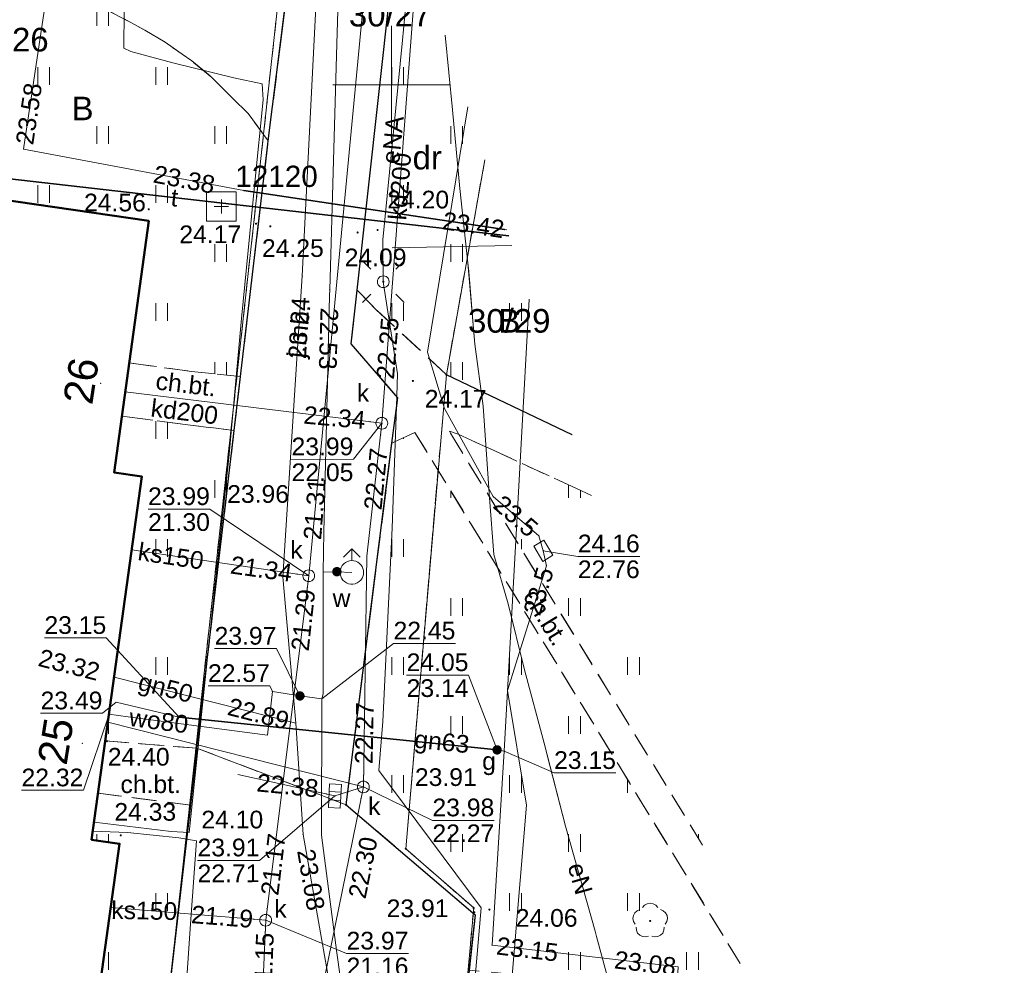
# Model space of a CAD drawing. Extents: x 7395144 to 7395446, y 6007497 to 6007827.
# Tile 61 of 62: x 7395384 to 7395426, y 6007713 to 6007753. Entities that reach past the tile are written whole.
import ezdxf
from ezdxf.enums import TextEntityAlignment as Align

# ---------------------------------------------------------------- set-up
doc = ezdxf.new("R2010")
doc.units = 0
doc.header["$PDSIZE"] = 0.75
for name, pattern in [('PRZER1-1', [2, 1, -1]), ('PRZER2-1', [3, 2, -1]), ('PRZER3-1', [4, 3, -1])]:
    doc.linetypes.add(name, pattern=pattern)
doc.layers.get('0').update_dxf_attribs({"linetype": 'CONTINUOUS', "lineweight": 13})
for name, color, linetype, lineweight in [('GEPADR', 7, 'CONTINUOUS', 18), ('GEPADR_O', 7, 'CONTINUOUS', 18), ('GEPPGD', 7, 'CONTINUOUS', 18), ('GESBZO', 7, 'CONTINUOUS', 50), ('GESDZI', 7, 'CONTINUOUS', 18), ('GESDZI_O', 7, 'CONTINUOUS', 18), ('GSLKRW', 7, 'CONTINUOUS', 25), ('GSPSSP', 7, 'CONTINUOUS', 18), ('GSPSSP_O', 7, 'CONTINUOUS', 18), ('GSPWPS', 7, 'CONTINUOUS', 13), ('GSPWPS_O', 7, 'CONTINUOUS', 13), ('GSSKOA', 7, 'PRZER3-1', 18), ('GSSKOA_O', 7, 'PRZER3-1', 18), ('GSSKOD', 7, 'PRZER2-1', 18), ('GSSKOD_O', 7, 'PRZER2-1', 18), ('GSSUTR', 7, 'PRZER2-1', 18), ('GULLOB', 7, 'CONTINUOUS', 35), ('GUPELA', 7, 'CONTINUOUS', 18), ('GUPIKP', 7, 'CONTINUOUS', 18), ('GUPPRZ', 7, 'CONTINUOUS', 18), ('GUPPRZ_O', 7, 'CONTINUOUS', 18)]:
    doc.layers.add(name, color=color, linetype=linetype, lineweight=lineweight)
for name, color, linetype, lineweight, true_color in [('GESUZY', 7, 'PRZER1-1', 18, 0x008000), ('GESUZY_O', 7, 'PRZER1-1', 18, 0x008000), ('GSPRDL', 7, 'CONTINUOUS', 18, 0x008000), ('GULEPR', 1, 'CONTINUOUS', 18, 0xff0000), ('GULEPR_O', 1, 'CONTINUOUS', 18, 0xff0000), ('GULGPR', 7, 'CONTINUOUS', 18, 0xbfbf00), ('GULGPR_O', 7, 'CONTINUOUS', 18, 0xbfbf00), ('GULKPR', 7, 'CONTINUOUS', 18, 0x803300), ('GULKPR_O', 7, 'CONTINUOUS', 18, 0x803300), ('GULTPR', 7, 'CONTINUOUS', 18, 0xff9100), ('GULTPR_O', 7, 'CONTINUOUS', 18, 0xff9100), ('GULWPR', 5, 'CONTINUOUS', 18, 0x0000ff), ('GULWPR_O', 5, 'CONTINUOUS', 18, 0x0000ff), ('GUPGZA', 7, 'CONTINUOUS', 18, 0xbfbf00), ('GUPGZA_O', 7, 'CONTINUOUS', 18, 0xbfbf00), ('GUPKKS', 7, 'CONTINUOUS', 18, 0x803300), ('GUPKSD', 7, 'CONTINUOUS', 18, 0x803300), ('GUPKSD_O', 7, 'CONTINUOUS', 18, 0x803300), ('GUPWDT', 5, 'CONTINUOUS', 18, 0x0000ff), ('GUPWZA', 5, 'CONTINUOUS', 18, 0x0000ff), ('GUPWZA_O', 5, 'CONTINUOUS', 18, 0x0000ff)]:
    doc.layers.add(name, color=color, linetype=linetype, lineweight=lineweight, true_color=true_color)
doc.styles.add('GEO-INFO', font='arial.ttf')
pattern_1 = [(90, (7390000, 6000000), (-2.5, 2.5), [0.75, -4.25]), (90, (7390000.5, 6000000), (-2.5, 2.5), [0.75, -4.25])]

# ---------------------------------------------------------------- blocks, each defined once
blk = doc.blocks.new('KOLO')
blk.add_hatch(color=0).paths.add_polyline_path([(-0.5, 0), (-0.482963, -0.12941), (-0.433013, -0.25), (-0.353553, -0.353553), (-0.25, -0.433013), (-0.12941, -0.482963), (0, -0.5), (0.12941, -0.482963), (0.25, -0.433013), (0.353553, -0.353553), (0.433013, -0.25), (0.482963, -0.12941), (0.5, 0), (0.482963, 0.12941), (0.433013, 0.25), (0.353553, 0.353553), (0.25, 0.433013), (0.12941, 0.482963), (0, 0.5), (-0.12941, 0.482963), (-0.25, 0.433013), (-0.353553, 0.353553), (-0.433013, 0.25), (-0.482963, 0.12941)])
blk = doc.blocks.new('SPDLP')
blk.add_hatch(color=0).paths.add_polyline_path([(0, -0.09), (0.027812, -0.085595), (0.052901, -0.072812), (0.072812, -0.052901), (0.085595, -0.027812), (0.09, 0), (0.085595, 0.027812), (0.072812, 0.052901), (0.052901, 0.072812), (0.027812, 0.085595), (0, 0.09), (-0.027812, 0.085595), (-0.052901, 0.072812), (-0.072812, 0.052901), (-0.085595, 0.027812), (-0.09, 0), (-0.085595, -0.027812), (-0.072812, -0.052901), (-0.052901, -0.072812), (-0.027812, -0.085595)])
at = {"color": 0}
for points in [[(-1.271938, -0.268652), (-1.40916, -0.048001), (-1.462858, 0.20623), (-1.426585, 0.463525), (-1.304695, 0.693003), (-1.11182, 0.867117), (-0.871109, 0.964971)], [(-0.648554, 1.126667), (-0.481106, 1.325358), (-0.255912, 1.454989), (0, 1.5), (0.255912, 1.454989), (0.481106, 1.325358), (0.648554, 1.126667)], [(0.871109, 0.964971), (1.11182, 0.867117), (1.304695, 0.693003), (1.426585, 0.463525), (1.462858, 0.20623), (1.40916, -0.048001), (1.271938, -0.268652)], [(-0.137547, -1.292703), (-0.389802, -1.355024), (-0.648184, -1.327532), (-0.881678, -1.213525), (-1.062258, -1.026689), (-1.168249, -0.78945), (-1.186929, -0.530282)], [(1.186929, -0.530282), (1.168249, -0.78945), (1.062258, -1.026689), (0.881678, -1.213525), (0.648184, -1.327532), (0.389802, -1.355024), (0.137547, -1.292703)]]:
    blk.add_lwpolyline(points, dxfattribs=at)
blk = doc.blocks.new('SUEO')
blk.add_hatch(color=0).paths.add_polyline_path([(-0.002174, 0.089974), (0.023762, 0.086807), (0.042561, 0.0793), (0.060131, 0.066965), (0.076266, 0.047786), (0.086234, 0.025762), (0.089972, 0.002226), (0.088646, -0.015553), (0.081114, -0.038994), (0.066834, -0.060276), (0.049699, -0.075033), (0.027576, -0.085671), (0.004027, -0.08991), (-0.019639, -0.087831), (-0.040932, -0.080154), (-0.059082, -0.067892), (-0.073734, -0.051607), (-0.08374, -0.032979), (-0.089221, -0.011817), (-0.089063, 0.012951), (-0.082571, 0.035806), (-0.069528, 0.057148), (-0.048957, 0.075519), (-0.026898, 0.085887)])
at = {"color": 0}
for points in [[(-1.767767, 1.767767), (-1.06066, 1.06066)], [(1.767767, 1.767767), (1.06066, 1.06066)], [(-1.767767, -1.767767), (-1.06066, -1.06066)], [(1.767767, -1.767767), (1.06066, -1.06066)]]:
    blk.add_lwpolyline(points, dxfattribs=at)
blk = doc.blocks.new('POINT')
at = {"color": 0}
blk.add_point((0, 0), dxfattribs=at)
blk = doc.blocks.new('OKRAG_PELNY')
at = {"color": 0}
blk.add_lwpolyline([(0, 0.5), (0.12941, 0.482963), (0.25, 0.433013), (0.353553, 0.353553), (0.433013, 0.25), (0.482963, 0.12941), (0.5, 0), (0.482963, -0.12941), (0.433013, -0.25), (0.353553, -0.353553), (0.25, -0.433013), (0.12941, -0.482963), (0, -0.5), (-0.12941, -0.482963), (-0.25, -0.433013), (-0.353553, -0.353553), (-0.433013, -0.25), (-0.482963, -0.12941), (-0.5, 0), (-0.482963, 0.12941), (-0.433013, 0.25), (-0.353553, 0.353553), (-0.25, 0.433013), (-0.12941, 0.482963)], close=True, dxfattribs=at)
blk = doc.blocks.new('SUUS02')
at = {"color": 0}
for points in [[(-0.707107, 1.292893), (0, 2), (0.707107, 1.292893)], [(0, 1), (0, 2)]]:
    blk.add_lwpolyline(points, dxfattribs=at)
blk.add_lwpolyline([(0, 1), (0.173648, 0.984808), (0.34202, 0.939693), (0.5, 0.866025), (0.642788, 0.766044), (0.766044, 0.642788), (0.866025, 0.5), (0.939693, 0.34202), (0.984808, 0.173648), (1, 0), (0.984808, -0.173648), (0.939693, -0.34202), (0.866025, -0.5), (0.75575, -0.654861), (0.618159, -0.786053), (0.458227, -0.888835), (0.281733, -0.959493), (0.095056, -0.995472), (-0.095056, -0.995472), (-0.281733, -0.959493), (-0.458227, -0.888835), (-0.618159, -0.786053), (-0.75575, -0.654861), (-0.866025, -0.5), (-0.945001, -0.327068), (-0.989821, -0.142315), (-0.998867, 0.047582), (-0.971812, 0.235759), (-0.909632, 0.415415), (-0.814576, 0.580057), (-0.690079, 0.723734), (-0.540641, 0.841254), (-0.371662, 0.928368), (-0.189251, 0.981929)], close=True, dxfattribs=at)
blk = doc.blocks.new('SUUS05')
at = {"color": 0}
blk.add_lwpolyline([(0.5, -0.25), (-0.5, -0.25), (-0.5, 0.25), (0.5, 0.25)], close=True, dxfattribs=at)
for points in [[(-0.175, -0.25), (-0.175, 0.25)], [(0.175, -0.25), (0.175, 0.25)]]:
    blk.add_lwpolyline(points, dxfattribs=at)
blk = doc.blocks.new('PROSTOKAT1_5-1_PELNY')
at = {"color": 0}
blk.add_lwpolyline([(0.75, -0.5), (-0.75, -0.5), (-0.75, 0.5), (0.75, 0.5)], close=True, dxfattribs=at)
blk = doc.blocks.new('EPPGN')
blk.add_hatch(color=0).paths.add_polyline_path([(0, -0.09), (0.027812, -0.085595), (0.052901, -0.072812), (0.072812, -0.052901), (0.085595, -0.027812), (0.09, 0), (0.085595, 0.027812), (0.072812, 0.052901), (0.052901, 0.072812), (0.027812, 0.085595), (0, 0.09), (-0.027812, 0.085595), (-0.052901, 0.072812), (-0.072812, 0.052901), (-0.085595, 0.027812), (-0.09, 0), (-0.085595, -0.027812), (-0.072812, -0.052901), (-0.052901, -0.072812), (-0.027812, -0.085595)])
blk = doc.blocks.new('GSPSSP')
at = {"color": 0}
blk.add_lwpolyline([(1.25, 1.25), (1.25, -1.25), (-1.25, -1.25), (-1.25, 1.25)], close=True, dxfattribs=at)
for points in [[(0.6, 0), (-0.6, 0)], [(0, 0.6), (0, -0.6)]]:
    blk.add_lwpolyline(points, dxfattribs=at)

msp = doc.modelspace()

# ---------------------------------------------------------------- hatches: boundary and pattern name
at = {"layer": 'GSSUTR', "linetype": 'Continuous', "lineweight": 18}
h = msp.add_hatch(dxfattribs=at)
h.set_pattern_fill('PTTU04', scale=0.5, style=0)
h.set_pattern_definition(pattern_1)
h.paths.add_polyline_path([(7395400.383, 6007758.027), (7395398.533, 6007741.307), (7395399.348, 6007740.473), (7395402.32, 6007737.72), (7395407.652, 6007735.174)], flags=0)
h = msp.add_hatch(dxfattribs=at)
h.set_pattern_fill('PTTU04', scale=0.5, style=0)
h.set_pattern_definition(pattern_1)
h.paths.add_polyline_path([(7395393.924, 6007748.788), (7395393.258, 6007749.444), (7395392.378, 6007750.32), (7395391.535, 6007751.015), (7395390.394, 6007751.807), (7395389.54, 6007752.324), (7395387.945, 6007753.173), (7395387.016, 6007753.721), (7395385.063, 6007754.644), (7395384.351, 6007754.898), (7395384.2, 6007754.942), (7395384.047, 6007754.968), (7395383.904, 6007754.979), (7395383.669, 6007754.972), (7395383.216, 6007754.891), (7395382.763, 6007754.754), (7395382.389, 6007754.615), (7395382.029, 6007754.449), (7395381.633, 6007754.224), (7395381.258, 6007753.969), (7395380.774, 6007753.596), (7395378.688, 6007751.426), (7395377.55, 6007750.08), (7395376.395, 6007748.838), (7395373.868, 6007746.19), (7395372.659, 6007744.901), (7395372.453, 6007744.497), (7395372.377, 6007744.336), (7395372.273, 6007744.114), (7395372.066, 6007743.611), (7395371.634, 6007742.251), (7395370.831, 6007739.864), (7395370.074, 6007737.78), (7395369.312, 6007735.238), (7395368.484, 6007732.497), (7395367.75, 6007729.649), (7395367.107, 6007726.996), (7395366.674, 6007724.813), (7395366.35, 6007723.462), (7395366, 6007721.348), (7395365.779, 6007720.017), (7395365.566, 6007718.072), (7395365.528, 6007716.904), (7395365.524, 6007716.779), (7395365.408, 6007715.438), (7395365.417, 6007714.114), (7395365.424, 6007712.384), (7395365.531, 6007710.647), (7395365.65, 6007709.442), (7395365.758, 6007708.444), (7395366.147, 6007706.355), (7395366.532, 6007704.955), (7395366.769, 6007703.971), (7395366.97, 6007703.195), (7395367.683, 6007701.512), (7395368.429, 6007700.077), (7395369.048, 6007699.158), (7395370.133, 6007697.887), (7395371.62, 6007696.495), (7395373.14, 6007695.278), (7395374.367, 6007694.33), (7395375.806, 6007693.551), (7395377.777, 6007692.72), (7395379.456, 6007692.159), (7395384.208, 6007691.504), (7395389.4, 6007690.78), (7395390.84, 6007703.56), (7395389.66, 6007703.69), (7395389.69, 6007703.98), (7395386.633, 6007704.642), (7395386.31, 6007702.32), (7395387.5, 6007702.16), (7395386.65, 6007695.89), (7395383.04, 6007696.39), (7395382.63, 6007693.98), (7395378.72, 6007694.5), (7395379.35, 6007698.04), (7395373.97, 6007698.93), (7395374.7, 6007704.02), (7395375.88, 6007703.86), (7395376.17, 6007705.84), (7395374.98, 6007706.01), (7395375.67, 6007710.87), (7395374.48, 6007711.04), (7395375.66, 6007719.57), (7395376.85, 6007719.41), (7395377.14, 6007721.53), (7395375.96, 6007721.7), (7395376.62, 6007726.51), (7395375.43, 6007726.68), (7395376.61, 6007735.21), (7395377.79, 6007735.04), (7395378.06, 6007737.12), (7395376.9, 6007737.27), (7395377.56, 6007742.1), (7395376.37, 6007742.26), (7395376.86, 6007746.1), (7395389.7, 6007744.24), (7395388.876, 6007738.22), (7395391.519, 6007737.858), (7395393.592, 6007737.641), (7395394.749, 6007747.484), (7395394.768, 6007747.633)], flags=0)
h = msp.add_hatch(dxfattribs=at)
h.set_pattern_fill('PTTU04', scale=0.5, style=0)
h.set_pattern_definition(pattern_1)
h.paths.add_polyline_path([(7395391.365, 6007735.6), (7395388.567, 6007735.961), (7395388.24, 6007733.57), (7395389.41, 6007733.4), (7395387.86, 6007722.2), (7395391.74, 6007721.89), (7395393.322, 6007735.348)], flags=0)
h = msp.add_hatch(dxfattribs=at)
h.set_pattern_fill('PTTU04', scale=0.5, style=0)
h.set_pattern_definition(pattern_1)
h.paths.add_polyline_path([(7395414.781, 6007712.761), (7395400.989, 6007735.269), (7395400.127, 6007734.873), (7395400.013, 6007734.813), (7395398.07, 6007719.49), (7395403.54, 6007714.83), (7395403.28, 6007712.49), (7395411.18, 6007711.71), (7395410.27, 6007701.73), (7395402.28, 6007702.49), (7395402.01, 6007699.62), (7395397.09, 6007700.06), (7395397.36, 6007702.97), (7395394.31, 6007703.19), (7395393.94, 6007699.77), (7395398.78, 6007696.73), (7395402.39, 6007695.13), (7395408.34, 6007693.8), (7395415.831, 6007693.788), (7395415.908, 6007693.808), (7395418.955, 6007693.723), (7395420.84, 6007693.713)], flags=0)
h = msp.add_hatch(dxfattribs=at)
h.set_pattern_fill('PTTU04', scale=0.5, style=0)
h.set_pattern_definition(pattern_1)
h.paths.add_polyline_path([(7395408.471, 6007732.598), (7395407.803, 6007732.914), (7395404.4, 6007734.474), (7395402.822, 6007735.194), (7395402.459, 6007735.332), (7395402.495, 6007735.237), (7395413.183, 6007717.785)], flags=0)
h = msp.add_hatch(dxfattribs=at)
h.set_pattern_fill('PTTU04', scale=0.5, style=0)
h.set_pattern_definition(pattern_1)
h.paths.add_polyline_path([(7395387.553, 6007719.98), (7395387.28, 6007718.01), (7395388.47, 6007717.84), (7395386.942, 6007706.864), (7395389.96, 6007706.32), (7395391.47, 6007719.48)], flags=0)

# ---------------------------------------------------------------- linework, layer by layer
at = {"color": 7, "linetype": 'Continuous', "lineweight": 13, "elevation": 100, "flags": 128}
for points in [[(7395400, 6007747.5), (7395400, 6007752.5)], [(7395397.5, 6007750), (7395402.5, 6007750)]]:
    msp.add_lwpolyline(points, dxfattribs=at)
at = {"layer": 'GESBZO', "color": 7, "linetype": 'Continuous', "lineweight": 50, "elevation": 10.18}
msp.add_lwpolyline([(7395376.86, 6007746.1), (7395389.7, 6007744.24), (7395388.24, 6007733.57), (7395389.41, 6007733.4), (7395387.28, 6007718.01), (7395388.47, 6007717.84), (7395386.31, 6007702.32), (7395387.5, 6007702.16), (7395386.65, 6007695.89), (7395383.04, 6007696.39)], dxfattribs=at)
at = {"layer": 'GESDZI', "color": 7, "linetype": 'Continuous', "lineweight": 18, "elevation": 10.22}
for points in [[(7395396.617, 6007766.53), (7395387.93, 6007687.6)], [(7395403.948, 6007746.819), (7395402.32, 6007737.72), (7395400.6, 6007717.63), (7395403.48, 6007715.12), (7395402.34, 6007702.67), (7395399.22, 6007692.51), (7395392.07, 6007693.43), (7395391.55, 6007686.44), (7395387.93, 6007687.6), (7395396.617, 6007766.53)], [(7395407.652, 6007735.174), (7395402.32, 6007737.72), (7395403.948, 6007746.819)], [(7395407.82, 6007677.82), (7395398.89, 6007662.88), (7395398.27, 6007685.14), (7395399.22, 6007692.51), (7395402.34, 6007702.67), (7395403.48, 6007715.12), (7395400.6, 6007717.63), (7395402.32, 6007737.72), (7395407.652, 6007735.174)]]:
    msp.add_lwpolyline(points, dxfattribs=at)
at = {"layer": 'GESUZY', "color": 96, "linetype": 'PRZER1-1', "lineweight": 18, "ltscale": 0.5, "true_color": 0x008000, "elevation": 10.08}
for points in [[(7395396.617, 6007766.53), (7395387.93, 6007687.6), (7395380.12, 6007687.98)], [(7395403.948, 6007746.819), (7395402.32, 6007737.72), (7395400.6, 6007717.63), (7395403.48, 6007715.12), (7395402.34, 6007702.67), (7395399.22, 6007692.51), (7395392.07, 6007693.43), (7395391.55, 6007686.44), (7395387.93, 6007687.6), (7395396.617, 6007766.53)], [(7395407.652, 6007735.174), (7395402.32, 6007737.72), (7395403.948, 6007746.819)], [(7395398.89, 6007662.88), (7395398.27, 6007685.14), (7395399.22, 6007692.51), (7395402.34, 6007702.67), (7395403.48, 6007715.12), (7395400.6, 6007717.63), (7395402.32, 6007737.72), (7395407.652, 6007735.174)]]:
    msp.add_lwpolyline(points, dxfattribs=at)
at = {"layer": 'GSLKRW', "color": 7, "linetype": 'Continuous', "lineweight": 25, "elevation": 10.18}
for points in [[(7395391.74, 6007721.89), (7395393.322, 6007735.348), (7395393.592, 6007737.641), (7395394.749, 6007747.484), (7395394.768, 6007747.633), (7395395.488, 6007753.334), (7395396.839, 6007766.436)], [(7395398.07, 6007719.49), (7395400.013, 6007734.813), (7395400.258, 6007736.746), (7395398.28, 6007739.021), (7395398.533, 6007741.307), (7395400.383, 6007758.027)], [(7395407.652, 6007735.174), (7395402.32, 6007737.72)], [(7395391.74, 6007721.89), (7395391.47, 6007719.48), (7395389.96, 6007706.32), (7395389.69, 6007703.98), (7395389.66, 6007703.69), (7395390.84, 6007703.56), (7395389.4, 6007690.78), (7395389.15, 6007688.68), (7395389, 6007687.37)], [(7395398.07, 6007719.49), (7395403.54, 6007714.83), (7395403.28, 6007712.49), (7395402.28, 6007702.49), (7395397.36, 6007702.97), (7395394.31, 6007703.19), (7395393.94, 6007699.77), (7395393.68, 6007697.27), (7395393.07, 6007691.94), (7395392.39, 6007686.99), (7395392.39, 6007686.71), (7395393.14, 6007668.82), (7395395.87, 6007662.08), (7395396.99, 6007659.31)]]:
    msp.add_lwpolyline(points, dxfattribs=at)
at = {"layer": 'GSSKOA', "color": 7, "linetype": 'PRZER3-1', "lineweight": 18, "ltscale": 0.5, "elevation": 10.18}
for points in [[(7395391.74, 6007721.89), (7395393.322, 6007735.348), (7395393.592, 6007737.641), (7395394.749, 6007747.484), (7395394.768, 6007747.633), (7395395.488, 6007753.334), (7395396.839, 6007766.436)], [(7395400.383, 6007758.027), (7395398.533, 6007741.307), (7395398.28, 6007739.021), (7395400.258, 6007736.746), (7395400.013, 6007734.813), (7395398.07, 6007719.49), (7395391.74, 6007721.89)]]:
    msp.add_lwpolyline(points, dxfattribs=at)
msp.add_lwpolyline([(7395391.74, 6007721.89), (7395398.07, 6007719.49), (7395403.54, 6007714.83), (7395403.28, 6007712.49), (7395402.28, 6007702.49), (7395397.36, 6007702.97), (7395394.31, 6007703.19), (7395393.94, 6007699.77), (7395393.68, 6007697.27), (7395393.07, 6007691.94), (7395392.39, 6007686.99), (7395392.39, 6007686.71), (7395389, 6007687.37), (7395389.15, 6007688.68), (7395389.4, 6007690.78), (7395390.84, 6007703.56), (7395389.66, 6007703.69), (7395389.69, 6007703.98), (7395389.96, 6007706.32), (7395391.47, 6007719.48)], close=True, dxfattribs=at)
at = {"layer": 'GSSKOD', "color": 7, "linetype": 'PRZER2-1', "lineweight": 18, "ltscale": 0.5, "elevation": 10.18}
for points in [[(7395395.488, 6007753.334), (7395394.768, 6007747.633), (7395393.924, 6007748.788), (7395393.258, 6007749.444), (7395392.378, 6007750.32), (7395391.535, 6007751.015), (7395390.394, 6007751.807), (7395389.54, 6007752.324), (7395387.945, 6007753.173)], [(7395414.781, 6007712.761), (7395400.989, 6007735.269), (7395400.127, 6007734.873), (7395400.013, 6007734.813), (7395400.258, 6007736.746), (7395398.28, 6007739.021), (7395398.533, 6007741.307), (7395399.348, 6007740.473), (7395402.32, 6007737.72), (7395407.652, 6007735.174)], [(7395408.471, 6007732.598), (7395407.803, 6007732.914), (7395404.4, 6007734.474), (7395402.822, 6007735.194), (7395402.459, 6007735.332), (7395402.495, 6007735.237), (7395413.183, 6007717.785)]]:
    msp.add_lwpolyline(points, dxfattribs=at)
for points in [[(7395388.876, 6007738.22), (7395391.519, 6007737.858), (7395393.592, 6007737.641), (7395393.322, 6007735.348), (7395391.365, 6007735.6), (7395388.567, 6007735.961)], [(7395391.47, 6007719.48), (7395387.553, 6007719.98), (7395387.86, 6007722.2), (7395391.74, 6007721.89)]]:
    msp.add_lwpolyline(points, close=True, dxfattribs=at)
at = {"layer": 'GSSUTR', "color": 7, "linetype": 'PRZER2-1', "lineweight": 18, "ltscale": 0.5, "elevation": 10.1}
for points in [[(7395407.652, 6007735.174), (7395402.32, 6007737.72), (7395399.348, 6007740.473), (7395398.533, 6007741.307), (7395400.383, 6007758.027)], [(7395384.2, 6007754.942), (7395384.351, 6007754.898), (7395385.063, 6007754.644), (7395387.016, 6007753.721), (7395387.945, 6007753.173), (7395389.54, 6007752.324), (7395390.394, 6007751.807), (7395391.535, 6007751.015), (7395392.378, 6007750.32), (7395393.258, 6007749.444), (7395393.924, 6007748.788), (7395394.768, 6007747.633), (7395394.749, 6007747.484), (7395393.592, 6007737.641), (7395391.519, 6007737.858), (7395388.876, 6007738.22), (7395389.7, 6007744.24), (7395376.86, 6007746.1)], [(7395420.84, 6007693.713), (7395418.955, 6007693.723), (7395415.908, 6007693.808), (7395415.831, 6007693.788), (7395408.34, 6007693.8), (7395402.39, 6007695.13), (7395398.78, 6007696.73), (7395393.94, 6007699.77), (7395394.31, 6007703.19), (7395397.36, 6007702.97), (7395397.09, 6007700.06), (7395402.01, 6007699.62), (7395402.28, 6007702.49), (7395410.27, 6007701.73), (7395411.18, 6007711.71), (7395403.28, 6007712.49), (7395403.54, 6007714.83), (7395398.07, 6007719.49), (7395400.013, 6007734.813), (7395400.127, 6007734.873), (7395400.989, 6007735.269)], [(7395400.989, 6007735.269), (7395414.781, 6007712.761)], [(7395413.183, 6007717.785), (7395402.495, 6007735.237), (7395402.459, 6007735.332), (7395402.822, 6007735.194), (7395404.4, 6007734.474)], [(7395404.4, 6007734.474), (7395407.803, 6007732.914), (7395408.471, 6007732.598)]]:
    msp.add_lwpolyline(points, dxfattribs=at)
for points in [[(7395388.567, 6007735.961), (7395391.365, 6007735.6), (7395393.322, 6007735.348), (7395391.74, 6007721.89), (7395387.86, 6007722.2), (7395389.41, 6007733.4), (7395388.24, 6007733.57)], [(7395387.553, 6007719.98), (7395391.47, 6007719.48), (7395389.96, 6007706.32), (7395386.942, 6007706.864), (7395388.47, 6007717.84), (7395387.28, 6007718.01)]]:
    msp.add_lwpolyline(points, close=True, dxfattribs=at)
at = {"layer": 'GULEPR', "color": 1, "linetype": 'Continuous', "lineweight": 18, "true_color": 0xff0000, "elevation": 10.14}
for points in [[(7395387.384, 6007718.758), (7395390.659, 6007718.363), (7395391.42, 6007718.319), (7395392.444, 6007728.184), (7395393.094, 6007734.202), (7395393.636, 6007740.1), (7395394.196, 6007745.869), (7395394.548, 6007749.361), (7395394.508, 6007750.046), (7395393.305, 6007750.297), (7395390.72, 6007750.929), (7395388.941, 6007751.413), (7395388.645, 6007751.557), (7395388.674, 6007754.735), (7395388.671, 6007758.679), (7395388.756, 6007761.499), (7395389.027, 6007764.867), (7395389.136, 6007766.231)], [(7395394.77, 6007702.18), (7395395.002, 6007702.98), (7395402.552, 6007702.292), (7395403.169, 6007707.935), (7395403.788, 6007715.132), (7395399.451, 6007720.951), (7395399.633, 6007723.029), (7395400.024, 6007731.23), (7395400.207, 6007736.361), (7395400.253, 6007737.759), (7395399.645, 6007741.66), (7395399.625, 6007743.441), (7395400.461, 6007751.899), (7395400.888, 6007756.438)], [(7395409.723, 6007710.048), (7395408.683, 6007713.918), (7395408.624, 6007714.137), (7395407.369, 6007718.591), (7395406.465, 6007722.108), (7395405.637, 6007725.213), (7395404.942, 6007728.004), (7395404.333, 6007730.102), (7395404.149, 6007732.506), (7395403.879, 6007736.391), (7395403.53, 6007739.008), (7395403.233, 6007742.463), (7395402.891, 6007745.614), (7395402.586, 6007748.941), (7395402.267, 6007752.104)], [(7395402.267, 6007752.104), (7395402.586, 6007748.941), (7395402.891, 6007745.614), (7395403.233, 6007742.463), (7395403.265, 6007742.087), (7395403.487, 6007739.499), (7395403.53, 6007739.008), (7395403.879, 6007736.391), (7395404.149, 6007732.506), (7395404.333, 6007730.102), (7395404.942, 6007728.004), (7395405.637, 6007725.213), (7395406.465, 6007722.108), (7395406.612, 6007721.536), (7395407.259, 6007719.019), (7395407.369, 6007718.591), (7395408.624, 6007714.137), (7395408.683, 6007713.918), (7395409.723, 6007710.048)], [(7395390.564, 6007695.85), (7395390.344, 6007696.88), (7395390.604, 6007701.42), (7395390.833, 6007705.427), (7395391.166, 6007709.887), (7395391.478, 6007714.449), (7395391.731, 6007717.971), (7395390.975, 6007718.09), (7395388.8, 6007718.317), (7395387.331, 6007718.382)], [(7395387.331, 6007718.382), (7395388.8, 6007718.317), (7395390.975, 6007718.09), (7395391.731, 6007717.971), (7395391.478, 6007714.449), (7395391.166, 6007709.887), (7395390.833, 6007705.427), (7395390.604, 6007701.42), (7395390.344, 6007696.88), (7395390.564, 6007695.85)]]:
    msp.add_lwpolyline(points, dxfattribs=at)
at = {"layer": 'GULGPR', "color": 52, "linetype": 'Continuous', "lineweight": 18, "true_color": 0xbfbf00, "elevation": 10.14}
for points in [[(7395404.889, 6007743.86), (7395404.79, 6007743.87), (7395393.74, 6007745.52), (7395384.4, 6007747.28), (7395385.35, 6007753.71), (7395386.61, 6007763.03), (7395387.396, 6007770.445)], [(7395397.434, 6007766.183), (7395397.386, 6007764.762), (7395397.267, 6007762.759), (7395396.212, 6007741.908), (7395395.384, 6007729.158), (7395395.933, 6007722.958), (7395396.245, 6007718.235), (7395398.154, 6007707.416), (7395400.518, 6007705.22), (7395400.957, 6007701.805), (7395402.124, 6007692.742), (7395402.55, 6007689.436), (7395407.548, 6007675.091), (7395412.793, 6007659.488), (7395412.954, 6007659.124)], [(7395425.972, 6007677.58), (7395421.06, 6007682.74), (7395419.1, 6007684.72), (7395414.35, 6007690.88), (7395413.15, 6007693.71), (7395411.47, 6007700.44), (7395412.15, 6007712.62), (7395404.26, 6007713.55), (7395404.77, 6007721.77), (7395405.824, 6007740.92)], [(7395388.234, 6007724.895), (7395395.933, 6007722.958)], [(7395404.77, 6007721.77), (7395404.47, 6007721.82), (7395390.99, 6007723.21), (7395388.32, 6007723.84)]]:
    msp.add_lwpolyline(points, dxfattribs=at)
at = {"layer": 'GULKPR', "color": 36, "linetype": 'Continuous', "lineweight": 18, "true_color": 0x803300, "elevation": 10.14}
for points in [[(7395409.291, 6007663.156), (7395402.794, 6007696.892), (7395394.37, 6007708.01), (7395394.66, 6007714.6), (7395396.485, 6007729.199), (7395399.418, 6007759.91), (7395399.552, 6007760.639)], [(7395401.112, 6007755.733), (7395399.584, 6007735.662), (7395398.954, 6007730.032), (7395398.8, 6007720.25), (7395396.709, 6007710.001), (7395396.02, 6007704.89)], [(7395399.584, 6007735.662), (7395388.709, 6007736.997)], [(7395396.485, 6007729.199), (7395388.98, 6007730.291)], [(7395398.8, 6007720.25), (7395387.97, 6007722.994)], [(7395397.596, 6007719.867), (7395393.482, 6007720.772)], [(7395398.8, 6007720.25), (7395397.596, 6007719.867)], [(7395394.66, 6007714.6), (7395388.094, 6007715.141)]]:
    msp.add_lwpolyline(points, dxfattribs=at)
at = {"layer": 'GULLOB', "color": 7, "linetype": 'Continuous', "lineweight": 35, "elevation": 10.12}
for points in [[(7395376.747, 6007746.831), (7395404.844, 6007743.623), (7395404.97, 6007743.607)], [(7395404.79, 6007743.87), (7395393.74, 6007745.52)], [(7395404.47, 6007721.82), (7395390.99, 6007723.21)]]:
    msp.add_lwpolyline(points, dxfattribs=at)
at = {"layer": 'GULTPR', "color": 30, "linetype": 'Continuous', "lineweight": 18, "true_color": 0xff9100, "elevation": 10.14}
for points in [[(7395384.6, 6007625.64), (7395384.76, 6007626.25), (7395385.33, 6007654.42), (7395386.14, 6007662.17), (7395387.03, 6007665.3), (7395388.35, 6007667.1), (7395400.87, 6007681.1), (7395401.18, 6007681.57), (7395401.13, 6007682.15), (7395399.69, 6007685.64), (7395399.78, 6007691.74), (7395404.28, 6007702.34), (7395405.72, 6007719.47), (7395404.91, 6007724.33), (7395406.56, 6007729.62), (7395406.43, 6007730.26), (7395406.24, 6007730.89), (7395404.31, 6007732.56), (7395402.24, 6007736.29), (7395401.52, 6007738.67), (7395403.231, 6007749.073)], [(7395404.97, 6007743.607), (7395404.844, 6007743.623), (7395376.747, 6007746.831), (7395376.434, 6007746.742)], [(7395405.101, 6007743.193), (7395400.018, 6007743.091)]]:
    msp.add_lwpolyline(points, dxfattribs=at)
at = {"layer": 'GULWPR', "color": 5, "linetype": 'Continuous', "lineweight": 18, "true_color": 0x0000ff, "elevation": 10.14}
for points in [[(7395407.294, 6007678.572), (7395404.547, 6007685.754), (7395404.395, 6007686.17), (7395403.333, 6007689.055), (7395403.262, 6007689.248), (7395402.24, 6007692.909), (7395400.644, 6007698.988), (7395399.177, 6007705.085), (7395398.383, 6007708.2), (7395397.679, 6007713.219), (7395397.024, 6007718.21), (7395397.043, 6007723.987), (7395397.093, 6007724.195), (7395397.092, 6007727.269), (7395397.092, 6007729.349), (7395397.122, 6007731.052), (7395397.295, 6007738), (7395397.372, 6007741.073), (7395397.378, 6007741.317), (7395397.535, 6007746.803), (7395397.678, 6007751.736), (7395397.774, 6007755.034)], [(7395397.092, 6007729.349), (7395397.678, 6007729.372), (7395398.313, 6007729.342)], [(7395396.111, 6007724.107), (7395394.945, 6007724.287), (7395394.731, 6007722.44), (7395391.406, 6007722.882), (7395388.829, 6007723.221), (7395388.016, 6007723.329)], [(7395396.111, 6007724.107), (7395397.043, 6007723.987)]]:
    msp.add_lwpolyline(points, dxfattribs=at)
at = {"layer": 'GUPPRZ_O', "color": 36, "linetype": 'Continuous', "lineweight": 9, "true_color": 0x803300, "elevation": 10.8, "flags": 128}
for points in [[(7395395.757, 6007734.131), (7395398.378, 6007734.133), (7395399.584, 6007735.662)], [(7395395.757, 6007734.131), (7395398.378, 6007734.133)], [(7395389.673, 6007732.02), (7395392.294, 6007732.023), (7395396.485, 6007729.199)], [(7395389.673, 6007732.02), (7395392.294, 6007732.023)], [(7395404.35, 6007718.833), (7395401.73, 6007718.831), (7395398.8, 6007720.25)], [(7395391.773, 6007717.135), (7395394.394, 6007717.137), (7395397.596, 6007719.867)], [(7395401.73, 6007718.831), (7395404.35, 6007718.833)], [(7395391.773, 6007717.135), (7395394.394, 6007717.137)], [(7395400.711, 6007713.19), (7395398.09, 6007713.187), (7395394.66, 6007714.6)], [(7395398.09, 6007713.187), (7395400.711, 6007713.19)]]:
    msp.add_lwpolyline(points, dxfattribs=at)
at = {"layer": 'GUPPRZ_O', "color": 30, "linetype": 'Continuous', "lineweight": 9, "true_color": 0xff9100, "elevation": 10.8, "flags": 128}
for points in [[(7395410.514, 6007730.022), (7395407.894, 6007730.02), (7395406.43, 6007730.26)], [(7395407.894, 6007730.02), (7395410.514, 6007730.022)]]:
    msp.add_lwpolyline(points, dxfattribs=at)
at = {"layer": 'GUPPRZ_O', "color": 52, "linetype": 'Continuous', "lineweight": 9, "true_color": 0xbfbf00, "elevation": 10.8, "flags": 128}
for points in [[(7395385.28, 6007726.567), (7395387.901, 6007726.567), (7395390.99, 6007723.21)], [(7395400.636, 6007724.985), (7395403.257, 6007724.985), (7395404.47, 6007721.82)], [(7395400.636, 6007724.985), (7395403.257, 6007724.985)], [(7395385.118, 6007723.371), (7395387.738, 6007723.371), (7395388.32, 6007723.84)], [(7395409.508, 6007720.844), (7395406.887, 6007720.844), (7395404.77, 6007721.77)]]:
    msp.add_lwpolyline(points, dxfattribs=at)
at = {"layer": 'GUPPRZ_O', "color": 5, "linetype": 'Continuous', "lineweight": 9, "true_color": 0x0000ff, "elevation": 10.8, "flags": 128}
for points in [[(7395402.702, 6007726.335), (7395400.082, 6007726.333), (7395397.043, 6007723.987)], [(7395392.495, 6007726.11), (7395395.116, 6007726.112), (7395396.111, 6007724.107)], [(7395392.215, 6007724.532), (7395394.835, 6007724.534), (7395394.945, 6007724.287)], [(7395384.312, 6007720.107), (7395386.932, 6007720.11), (7395388.018, 6007723.329)]]:
    msp.add_lwpolyline(points, dxfattribs=at)

# ---------------------------------------------------------------- block references
at = {"layer": 'GEPADR', "color": 7, "lineweight": 18}
for p in [(7395387.67, 6007737.354, 10.28), (7395386.893, 6007722.1, 10.28)]:
    msp.add_blockref('POINT', p, dxfattribs=at)
at = {"layer": 'GEPPGD', "color": 7, "lineweight": 18, "xscale": 0.5, "yscale": 0.5}
for p in [(7395402.32, 6007737.72, 10.24), (7395400.6, 6007717.63, 10.24), (7395403.48, 6007715.12, 10.24)]:
    msp.add_blockref('EPPGN', p, dxfattribs=at)
at = {"layer": 'GSPRDL', "color": 96, "lineweight": 18, "true_color": 0x008000, "xscale": 0.5, "yscale": 0.5}
msp.add_blockref('SPDLP', (7395410.96, 6007714.57, 10.12), dxfattribs=at)
at = {"layer": 'GSPSSP', "color": 7, "lineweight": 18, "xscale": 0.5, "yscale": 0.5}
msp.add_blockref('GSPSSP', (7395392.78, 6007744.85, 10.36), dxfattribs=at)
at = {"layer": 'GSPWPS', "color": 7, "lineweight": 13, "xscale": 0.09, "yscale": 0.09}
for p in [(7395389.704, 6007744.729, 10.08), (7395394.251, 6007744.116, 10.08), (7395394.855, 6007744.005, 10.08), (7395399.402, 6007743.851, 10.08), (7395398.556, 6007743.746, 10.08), (7395400.9, 6007737.455, 10.08), (7395397.002, 6007731.032, 10.08), (7395387.93, 6007722.19, 10.08), (7395391.47, 6007719.48, 10.08), (7395398.07, 6007719.49, 10.08), (7395388.517, 6007718.198, 10.08), (7395404.145, 6007715.052, 10.08), (7395403.502, 6007714.936, 10.08)]:
    msp.add_blockref('KOLO', p, dxfattribs=at)
at = {"layer": 'GUPELA', "color": 7, "lineweight": 18, "xscale": 0.5, "yscale": 0.5}
for name, p in [('SUEO', (7395399.645, 6007741.66, 10.15)), ('OKRAG_PELNY', (7395399.645, 6007741.66, 10.16))]:
    msp.add_blockref(name, p, dxfattribs=at)
at = {"layer": 'GUPGZA', "color": 52, "lineweight": 18, "true_color": 0xbfbf00, "xscale": 0.4, "yscale": 0.4}
msp.add_blockref('KOLO', (7395404.47, 6007721.82, 10.16), dxfattribs=at)
at = {"layer": 'GUPIKP', "color": 30, "lineweight": 18, "true_color": 0xff9100, "xscale": 0.5, "yscale": 0.5, "rotation": 301.6039384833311}
msp.add_blockref('PROSTOKAT1_5-1_PELNY', (7395406.43, 6007730.26, 10.16), dxfattribs=at)
at = {"layer": 'GUPKKS', "color": 36, "lineweight": 18, "true_color": 0x803300, "rotation": 267.2264625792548}
msp.add_blockref('SUUS05', (7395397.596, 6007719.867, 10.16), dxfattribs=at)
at = {"layer": 'GUPKSD', "color": 36, "lineweight": 18, "true_color": 0x803300, "xscale": 0.5, "yscale": 0.5}
for p in [(7395399.584, 6007735.662, 10.16), (7395396.485, 6007729.199, 10.16), (7395398.8, 6007720.25, 10.16), (7395394.66, 6007714.6, 10.16)]:
    msp.add_blockref('OKRAG_PELNY', p, dxfattribs=at)
at = {"layer": 'GUPPRZ', "color": 52, "lineweight": 18, "true_color": 0xbfbf00}
for p in [(7395384.4, 6007747.28, 10.16), (7395393.74, 6007745.52, 10.16), (7395404.79, 6007743.87, 10.16), (7395396.212, 6007741.908, 10.16), (7395388.234, 6007724.895, 10.16), (7395388.32, 6007723.84, 10.16), (7395390.99, 6007723.21, 10.16), (7395395.933, 6007722.958, 10.16), (7395404.47, 6007721.82, 10.16), (7395404.77, 6007721.77, 10.16), (7395396.245, 6007718.235, 10.16), (7395404.26, 6007713.55, 10.16)]:
    msp.add_blockref('POINT', p, dxfattribs=at)
at = {"layer": 'GUPPRZ', "color": 5, "lineweight": 18, "true_color": 0x0000ff}
for p in [(7395397.378, 6007741.317, 10.16), (7395394.945, 6007724.287, 10.16), (7395396.111, 6007724.107, 10.16), (7395397.043, 6007723.987, 10.16), (7395388.018, 6007723.329, 10.16)]:
    msp.add_blockref('POINT', p, dxfattribs=at)
at = {"layer": 'GUPPRZ', "color": 36, "lineweight": 18, "true_color": 0x803300}
for p in [(7395399.621, 6007736.148, 10.16), (7395399.087, 6007735.723, 10.16), (7395399.584, 6007735.662, 10.16), (7395399.528, 6007735.165, 10.16), (7395396.532, 6007729.696, 10.16), (7395395.986, 6007729.272, 10.16), (7395396.485, 6007729.199, 10.16), (7395396.426, 6007728.715, 10.16), (7395398.808, 6007720.75, 10.16), (7395398.8, 6007720.25, 10.16), (7395397.238, 6007719.946, 10.16), (7395397.596, 6007719.867, 10.16), (7395398.7, 6007719.76, 10.16), (7395394.722, 6007715.096, 10.16), (7395394.17, 6007714.64, 10.16), (7395394.66, 6007714.6, 10.16), (7395394.638, 6007714.1, 10.16)]:
    msp.add_blockref('POINT', p, dxfattribs=at)
at = {"layer": 'GUPPRZ', "color": 30, "lineweight": 18, "true_color": 0xff9100}
for p in [(7395406.24, 6007730.89, 10.16), (7395406.43, 6007730.26, 10.16), (7395406.56, 6007729.62, 10.16)]:
    msp.add_blockref('POINT', p, dxfattribs=at)
at = {"layer": 'GUPWDT', "color": 5, "lineweight": 18, "true_color": 0x0000ff, "xscale": 0.5, "yscale": 0.5}
msp.add_blockref('SUUS02', (7395398.313, 6007729.342, 10.16), dxfattribs=at)
at = {"layer": 'GUPWZA', "color": 5, "lineweight": 18, "true_color": 0x0000ff, "xscale": 0.4, "yscale": 0.4, "rotation": 0.04561564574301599}
for p in [(7395397.678, 6007729.372, 10.16), (7395396.111, 6007724.107, 10.16)]:
    msp.add_blockref('KOLO', p, dxfattribs=at)

# ---------------------------------------------------------------- texts
at = {"layer": 'GEPADR_O', "color": 7, "linetype": 'Continuous', "lineweight": 0, "style": 'GEO-INFO'}
for s, rotation, p in [('26', 81.4056, (7395386.832, 6007737.46, 10.8)), ('25', 80.8327, (7395385.753, 6007722.187, 10.8))]:
    msp.add_text(s, height=1.25, rotation=rotation, dxfattribs=at).set_placement(p, align=Align.MIDDLE)
at = {"layer": 'GESDZI_O', "color": 7, "linetype": 'Continuous', "lineweight": 0, "style": 'GEO-INFO'}
msp.add_text('30/27', height=1, dxfattribs=at).set_placement((7395399.935, 6007752.997, 10.81), align=Align.MIDDLE)
msp.add_text('30/26', height=1, rotation=0.0456, dxfattribs=at).set_placement((7395383.712, 6007751.939, 10.81), align=Align.MIDDLE)
msp.add_text('30/29', height=1, rotation=0.0456, dxfattribs=at).set_placement((7395404.986, 6007740.001, 10.81), align=Align.MIDDLE_CENTER)
at = {"layer": 'GESUZY_O', "color": 96, "linetype": 'Continuous', "lineweight": 0, "true_color": 0x008000, "style": 'GEO-INFO'}
msp.add_text('B', height=1, rotation=0.0456, dxfattribs=at).set_placement((7395386.899, 6007749.003, 10.8), align=Align.MIDDLE)
msp.add_text('dr', height=1, dxfattribs=at).set_placement((7395401.51, 6007746.94, 10.8), align=Align.MIDDLE)
msp.add_text('B', height=1, dxfattribs=at).set_placement((7395404.986, 6007740.001, 10.8), align=Align.MIDDLE_CENTER)
at = {"layer": 'GSPSSP_O', "color": 7, "linetype": 'Continuous', "lineweight": 0, "style": 'GEO-INFO'}
msp.add_text('12120', height=0.9, dxfattribs=at).set_placement((7395393.372, 6007746.126, 10.8), align=Align.MIDDLE_LEFT)
at = {"layer": 'GSPWPS_O', "color": 7, "linetype": 'Continuous', "lineweight": 0, "style": 'GEO-INFO'}
for s, p in [('24.56', (7395388.271, 6007745.017, 10.8)), ('24.20', (7395401.126, 6007745.141, 10.8)), ('24.17', (7395392.311, 6007743.675, 10.8)), ('24.25', (7395395.813, 6007743.085, 10.8)), ('24.09', (7395399.32, 6007742.691, 10.8)), ('24.17', (7395402.715, 6007736.707, 10.8)), ('23.96', (7395394.338, 6007732.665, 10.8)), ('24.40', (7395389.279, 6007721.528, 10.8)), ('23.91', (7395402.297, 6007720.666, 10.8)), ('24.33', (7395389.555, 6007719.193, 10.8)), ('24.10', (7395393.244, 6007718.867, 10.8)), ('23.91', (7395401.099, 6007715.107, 10.8)), ('24.06', (7395406.571, 6007714.7, 10.8))]:
    msp.add_text(s, height=0.75, rotation=0.0456, dxfattribs=at).set_placement(p, align=Align.MIDDLE)
at = {"layer": 'GSSKOA_O', "color": 7, "linetype": 'Continuous', "lineweight": 0, "style": 'GEO-INFO'}
msp.add_text('j.mb.', height=0.75, rotation=83.5567, dxfattribs=at).set_placement((7395396.061, 6007739.574, 10.8), align=Align.MIDDLE_CENTER)
at = {"layer": 'GSSKOD_O', "color": 7, "linetype": 'Continuous', "lineweight": 0, "style": 'GEO-INFO'}
msp.add_text('ch.bt.', height=0.75, rotation=353.096, dxfattribs=at).set_placement((7395391.284, 6007737.333, 10.8), align=Align.MIDDLE)
msp.add_text('ch.bt.', height=0.75, rotation=301.495, dxfattribs=at).set_placement((7395406.531, 6007727.437, 10.8), align=Align.MIDDLE_CENTER)
msp.add_text('ch.bt.', height=0.75, dxfattribs=at).set_placement((7395389.785, 6007720.379, 10.8), align=Align.MIDDLE)
at = {"layer": 'GULEPR_O', "color": 1, "linetype": 'Continuous', "lineweight": 0, "true_color": 0xff0000, "style": 'GEO-INFO'}
for s, rotation, p in [('eNA', 84.3551, (7395400.043, 6007747.67, 10.8)), ('eN', 285.7362, (7395407.996, 6007716.364, 10.8))]:
    msp.add_text(s, height=0.75, rotation=rotation, dxfattribs=at).set_placement(p, align=Align.MIDDLE_CENTER)
at = {"layer": 'GULGPR_O', "color": 52, "linetype": 'Continuous', "lineweight": 0, "true_color": 0xbfbf00, "style": 'GEO-INFO'}
for s, rotation, p in [('gn50', 345.7217, (7395390.398, 6007724.35, 10.8)), ('gn63', 354.1127, (7395402.121, 6007722.062, 10.8))]:
    msp.add_text(s, height=0.75, rotation=rotation, dxfattribs=at).set_placement(p, align=Align.MIDDLE)
at = {"layer": 'GULKPR_O', "color": 36, "linetype": 'Continuous', "lineweight": 0, "true_color": 0x803300, "style": 'GEO-INFO'}
msp.add_text('kd200', height=0.75, rotation=85.6455, dxfattribs=at).set_placement((7395400.348, 6007745.698, 10.8), align=Align.MIDDLE_CENTER)
for s, rotation, p in [('kd200', 353.1701, (7395391.219, 6007736.168, 10.8)), ('ks150', 351.4513, (7395390.645, 6007730.049, 10.8)), ('ks150', 358.8997, (7395389.514, 6007715.024, 10.8))]:
    msp.add_text(s, height=0.75, rotation=rotation, dxfattribs=at).set_placement(p, align=Align.MIDDLE)
at = {"layer": 'GULTPR_O', "color": 30, "linetype": 'Continuous', "lineweight": 0, "true_color": 0xff9100, "style": 'GEO-INFO'}
msp.add_text('t', height=0.75, rotation=353.4864, dxfattribs=at).set_placement((7395390.796, 6007745.227, 10.8), align=Align.MIDDLE_CENTER)
at = {"layer": 'GULWPR_O', "color": 5, "linetype": 'Continuous', "lineweight": 0, "true_color": 0x0000ff, "style": 'GEO-INFO'}
msp.add_text('wo80', height=0.75, rotation=352.5972, dxfattribs=at).set_placement((7395390.129, 6007723.05, 10.8), align=Align.MIDDLE)
at = {"layer": 'GUPGZA_O', "color": 52, "linetype": 'Continuous', "lineweight": 0, "true_color": 0xbfbf00, "style": 'GEO-INFO'}
msp.add_text('g', height=0.75, dxfattribs=at).set_placement((7395404.42, 6007720.973, 10.8), align=Align.RIGHT)
at = {"layer": 'GUPKSD_O', "color": 36, "linetype": 'Continuous', "lineweight": 0, "true_color": 0x803300, "style": 'GEO-INFO'}
for p in [(7395398.787, 6007736.967, 10.8), (7395399.261, 6007719.461, 10.8)]:
    msp.add_text('k', height=0.75, rotation=0.0456, dxfattribs=at).set_placement(p, align=Align.MIDDLE)
for p in [(7395396.226, 6007729.925, 10.8), (7395395.548, 6007714.711, 10.8)]:
    msp.add_text('k', height=0.75, dxfattribs=at).set_placement(p, align=Align.RIGHT)
at = {"layer": 'GUPPRZ_O', "color": 52, "linetype": 'Continuous', "lineweight": 0, "true_color": 0xbfbf00, "style": 'GEO-INFO'}
for s, rotation, p in [('23.58', 81.5956, (7395384.43, 6007747.481, 10.8)), ('23.38', 349.3285, (7395389.92, 6007746.24, 10.8)), ('23.42', 351.5179, (7395402.171, 6007744.261, 10.8)), ('23.15', 353.2775, (7395404.452, 6007713.527, 10.8)), ('23.08', 353.2775, (7395409.451, 6007712.938, 10.8))]:
    msp.add_text(s, height=0.75, rotation=rotation, dxfattribs=at).set_placement(p, align=Align.MIDDLE_LEFT)
for s, rotation, p in [('23.24', 86.5623, (7395396.069, 6007739.7, 10.8)), ('23.32', 345.7217, (7395386.33, 6007725.428, 10.8)), ('22.89', 345.7217, (7395394.355, 6007723.355, 10.8)), ('23.08', 279.8315, (7395396.583, 6007716.317, 10.8))]:
    msp.add_text(s, height=0.75, rotation=rotation, dxfattribs=at).set_placement(p, align=Align.MIDDLE)
at = {"layer": 'GUPPRZ_O', "color": 5, "linetype": 'Continuous', "lineweight": 0, "true_color": 0x0000ff, "style": 'GEO-INFO'}
msp.add_text('22.53', height=0.75, rotation=268.3724, dxfattribs=at).set_placement((7395397.327, 6007739.246, 10.8), align=Align.MIDDLE)
at = {"layer": 'GUPPRZ_O', "color": 36, "linetype": 'Continuous', "lineweight": 0, "true_color": 0x803300, "style": 'GEO-INFO'}
for s, rotation, p in [('22.25', 85.4163, (7395399.826, 6007738.837, 10.8)), ('22.34', 354.889, (7395397.58, 6007735.908, 10.8)), ('22.27', 84.2704, (7395399.32, 6007733.298, 10.8)), ('21.31', 85.4163, (7395396.736, 6007732.033, 10.8)), ('21.34', 352.0242, (7395394.477, 6007729.491, 10.8)), ('21.29', 83.6975, (7395396.25, 6007727.322, 10.8)), ('22.27', 88.8541, (7395398.836, 6007722.532, 10.8)), ('22.38', 354.3161, (7395395.588, 6007720.309, 10.8)), ('21.17', 83.1245, (7395394.972, 6007716.967, 10.8)), ('22.30', 78.5409, (7395398.782, 6007716.832, 10.8)), ('21.19', 355.462, (7395392.816, 6007714.752, 10.8)), ('21.15', 87.7082, (7395394.579, 6007712.76, 10.8))]:
    msp.add_text(s, height=0.75, rotation=rotation, dxfattribs=at).set_placement(p, align=Align.MIDDLE)
for s, p in [('23.99', (7395395.757, 6007734.303, 10.8)), ('22.05', (7395395.758, 6007733.208, 10.8)), ('23.99', (7395389.673, 6007732.193, 10.8)), ('21.30', (7395389.674, 6007731.098, 10.8)), ('23.98', (7395401.73, 6007719.004, 10.8)), ('22.27', (7395401.73, 6007717.909, 10.8)), ('23.91', (7395391.773, 6007717.307, 10.8)), ('22.71', (7395391.774, 6007716.212, 10.8)), ('23.97', (7395398.09, 6007713.36, 10.8)), ('21.16', (7395398.091, 6007712.265, 10.8))]:
    msp.add_text(s, height=0.75, rotation=0.0456, dxfattribs=at).set_placement(p)
at = {"layer": 'GUPPRZ_O', "color": 30, "linetype": 'Continuous', "lineweight": 0, "true_color": 0xff9100, "style": 'GEO-INFO'}
for rotation, p in [(319.3656, (7395405.268, 6007731.731, 10.8)), (72.8113, (7395406.225, 6007728.546, 10.8))]:
    msp.add_text('23.5', height=0.75, rotation=rotation, dxfattribs=at).set_placement(p, align=Align.MIDDLE)
for s, p in [('24.16', (7395407.893, 6007730.192, 10.8)), ('22.76', (7395407.894, 6007729.097, 10.8))]:
    msp.add_text(s, height=0.75, rotation=0.0456, dxfattribs=at).set_placement(p)
at = {"layer": 'GUPPRZ_O', "color": 52, "linetype": 'Continuous', "lineweight": 0, "true_color": 0xbfbf00, "style": 'GEO-INFO'}
for s, p in [('23.15', (7395385.28, 6007727.11, 10.8)), ('23.49', (7395385.118, 6007723.914, 10.8)), ('23.15', (7395406.887, 6007721.387, 10.8))]:
    msp.add_text(s, height=0.75, dxfattribs=at).set_placement(p, align=Align.MIDDLE_LEFT)
at = {"layer": 'GUPPRZ_O', "color": 5, "linetype": 'Continuous', "lineweight": 0, "true_color": 0x0000ff, "style": 'GEO-INFO'}
for s, p in [('22.45', (7395401.392, 6007726.876, 10.8)), ('23.97', (7395393.805, 6007726.654, 10.8)), ('22.57', (7395393.525, 6007725.075, 10.8)), ('22.32', (7395385.621, 6007720.651, 10.8))]:
    msp.add_text(s, height=0.75, rotation=0.0456, dxfattribs=at).set_placement(p, align=Align.MIDDLE_CENTER)
at = {"layer": 'GUPPRZ_O', "color": 52, "linetype": 'Continuous', "lineweight": 0, "true_color": 0xbfbf00, "style": 'GEO-INFO'}
for s, p in [('24.05', (7395400.636, 6007725.158, 10.8)), ('23.14', (7395400.636, 6007724.063, 10.8))]:
    msp.add_text(s, height=0.75, dxfattribs=at).set_placement(p)
at = {"layer": 'GUPWZA_O', "color": 5, "linetype": 'Continuous', "lineweight": 0, "true_color": 0x0000ff, "style": 'GEO-INFO'}
msp.add_text('w', height=0.75, rotation=0.0456, dxfattribs=at).set_placement((7395397.877, 6007728.254, 10.8), align=Align.MIDDLE)

doc.saveas('drawing.dxf')
